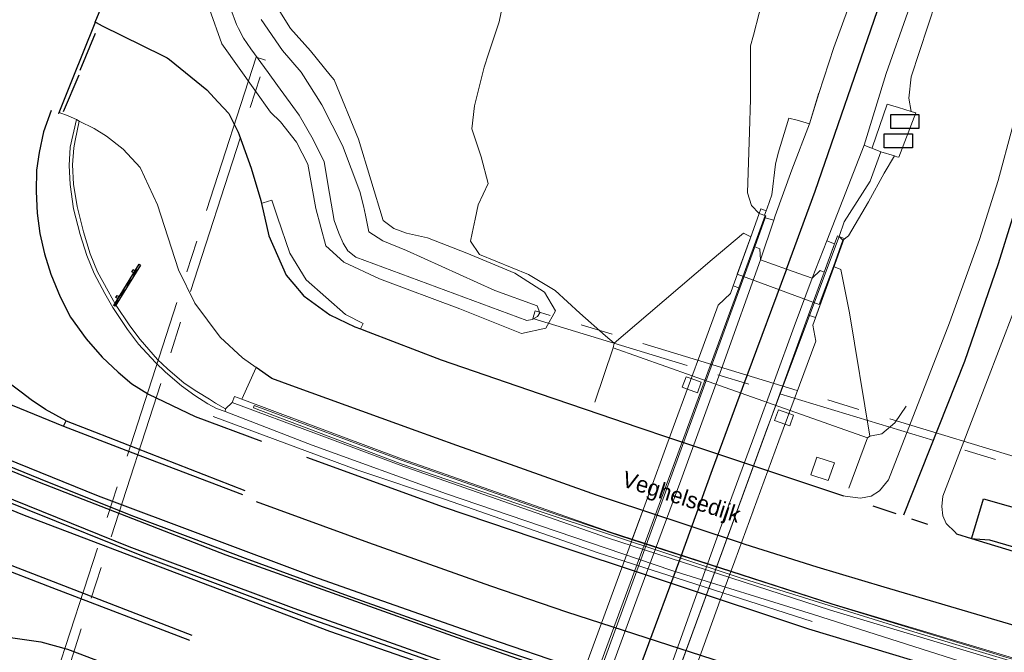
# Model space of a CAD drawing. Header units: metres. Extents: x 169249 to 194689, y 406250 to 412203.
# Tile 14 of 256: x 169718 to 169779, y 407035 to 407074. Entities that reach past the tile are written whole.
import ezdxf
from ezdxf.enums import TextEntityAlignment as Align

# ---------------------------------------------------------------- set-up
doc = ezdxf.new("R2010")
doc.units = ezdxf.units.M
doc.linetypes.add('BGT_NLCS_N264$0$AM-AS', pattern=[16, 10, -2, 2, -2])
doc.layers.get('0').update_dxf_attribs({"linetype": 'CONTINUOUS'})
for name, color, linetype, lineweight in [('BGT_NLCS_N264$0$B-WE-AM-AS_KUNSTWERK_DUIKER-GV', 252, 'BGT_NLCS_N264$0$AM-AS', 18), ('BGT_NLCS_N264$0$B-WE-BV-LEUNING-G', 252, 'BGT_NLCS_N264$0$BV-LEUNING', 18), ('BGT_NLCS_N264$0$B-WE-GW-TALUD_KRUIN-G', 252, 'CONTINUOUS', 18), ('BGT_NLCS_N264$0$B-WE-GW-TALUD_TEEN-G', 252, 'CONTINUOUS', 18), ('BGT_NLCS_N264$0$B-WE-GW-WATERGANG_INSTEEK-G', 252, 'CONTINUOUS', 18), ('BGT_NLCS_N264$0$B-WE-GW-WATERGANG_SLOOT_BODEM-G', 252, 'CONTINUOUS', 18), ('BGT_NLCS_N264$0$B-WE-KW-KUNSTWERK_GELUIDSWERING_SCHERM-G', 252, 'CONTINUOUS', 18), ('BGT_NLCS_N264$0$B-WE-KW-KUNSTWERK_PIJLER-GV', 252, 'CONTINUOUS', 18), ('BGT_NLCS_N264$0$B-WE-OG-BREUKLIJN-G', 252, 'CONTINUOUS', 18), ('BGT_NLCS_N264$0$B-WE-OG-TOPOGRAFIE_TERREIN_GROEN-GV', 252, 'CONTINUOUS', 18), ('BGT_NLCS_N264$0$B-WE-OG-TOPOGRAFIE_WEG_BERM-GV', 252, 'CONTINUOUS', 18), ('BGT_NLCS_N264$0$B-WE-OG-TOPOGRAFIE_WEG_RIJWEG-GV', 252, 'CONTINUOUS', 18), ('BGT_NLCS_N264$0$B-WE-OG-TOPOGRAFIE_WEG_RIJWIELPAD-GV', 252, 'CONTINUOUS', 18), ('BGT_NLCS_N264$0$B-WE-OG-TOPOGRAFIE_WEG_VERHARD-G', 252, 'CONTINUOUS', 18), ('BGT_NLCS_N264$0$B-WE-VW-VERKEERSTEKEN_BORD-S', 252, 'CONTINUOUS', 25), ('BGT_NLCS_N264$0$B-WE-WH-KUNSTWERK_BRUG-GV', 252, 'CONTINUOUS', 18), ('X-XX-AL-REFERENTIE-G', 7, 'CONTINUOUS', 18)]:
    doc.layers.add(name, color=color, linetype=linetype, lineweight=lineweight)
for name, color, linetype in [('BGT_NLCS_N264$0$B-WE-IE-MEUBILAIR_WEGMEUBILAIR-S', 252, 'CONTINUOUS'), ('BGT_NLCS_N264$0$B-WE-OG-TOPOGRAFIE_WEG_RIJWEG-G', 252, 'CONTINUOUS'), ('BGT_NLCS_N264$0$B-WE-OG-TOPOGRAFIE_WEG_VERKEERSEILAND-GV', 252, 'CONTINUOUS'), ('BGT_NLCS_N264$0$B-WE-OG-TOPOGRAFIE_WEG_VOETPAD-G', 252, 'CONTINUOUS'), ('BGT_NLCS_N264$0$B-WE-VH-KANTOPSLUITING-G', 252, 'CONTINUOUS'), ('BGT_NLCS_N264$0$B-WE-VW-MARKERING-G', 252, 'CONTINUOUS'), ('BGT_NLCS_N264$0$Label_Openbareruimte', 252, 'CONTINUOUS')]:
    doc.layers.add(name, color=color, linetype=linetype)
doc.styles.add('BGT_NLCS_N264$0$STANDARD', font='txt')
doc.linetypes.add('BGT_NLCS_N264$0$BV-LEUNING', pattern='A,1,[69,NLCS.SHX,S=0.2,R=0,X=0,Y=0],1', length=2)

# ---------------------------------------------------------------- blocks, each defined once
blk = doc.blocks.new('BGT_NLCS_N264$0$SIE-WEG_SCHRIKHEK')
for points in [[(-1.125, 0), (-1.125, 0.1), (-1.5, 0.1), (-1.5, 0)], [(-0.375, 0), (-0.375, 0.1), (-0.75, 0.1), (-0.75, 0)], [(0.375, 0.1), (0, 0.1), (0, 0), (0.375, 0)], [(1.125, 0), (1.125, 0.1), (0.75, 0.1), (0.75, 0)]]:
    blk.add_hatch(color=0).paths.add_polyline_path(points)
at = {"color": 0}
for p, q in [((-1.125, 0), (-1.125, 0.1)), ((-0.75, 0), (-0.75, 0.1)), ((-0.375, 0), (-0.375, 0.1)), ((0, 0.1), (0, 0)), ((0.375, 0.1), (0.375, 0)), ((0.75, 0.1), (0.75, 0)), ((1.125, 0.1), (1.125, 0))]:
    blk.add_line(p, q, dxfattribs=at)
at = {"flags": 128}
for points in [[(-1.5, 0.1), (1.5, 0.1), (1.5, 0), (-1.5, 0)], [(-1.0125, 0.1), (-1.0125, 0.25), (-0.8625, 0.25), (-0.8625, 0.1)], [(0.8625, 0.1), (0.8625, 0.25), (1.0125, 0.25), (1.0125, 0.1)]]:
    blk.add_lwpolyline(points, close=True, dxfattribs=at)
blk = doc.blocks.new('BGT_NLCS_N264$0$SKL-ET_OV_KAST_ALGEMEEN-SO')
for p, q in [((-0.912, 0.442), (0.838, 0.442)), ((-0.912, -0.433), (-0.912, 0.442)), ((0.838, 0.442), (0.838, -0.433)), ((0.838, -0.433), (-0.912, -0.433))]:
    blk.add_line(p, q)
blk = doc.blocks.new('BGT_NLCS_N264')
at = {"layer": 'BGT_NLCS_N264$0$B-WE-AM-AS_KUNSTWERK_DUIKER-GV'}
for points in [[(169718.375, 407027.111, 9.583), (169718.946, 407026.926, 9.583), (169733.445, 407071.719, 9.635), (169732.875, 407071.904, 9.635), (169718.375, 407027.111, 9.583)], [(169781.718, 407046.566, 9.83), (169750.172, 407056.177, 9.58), (169750.026, 407055.699, 9.58), (169781.572, 407046.087, 9.83), (169781.718, 407046.566, 9.83)]]:
    blk.add_polyline3d(points, dxfattribs=at)
at = {"layer": 'BGT_NLCS_N264$0$B-WE-BV-LEUNING-G'}
for p, q in [((169762.788, 407057.6, 16.096), (169764.428, 407062.084, 15.865)), ((169769.024, 407060.775, 15.939), (169767.19, 407055.894, 16.245)), ((169769.024, 407060.775, 15.939), (169769.024, 407060.775, 15.939)), ((169767.19, 407055.894, 16.245), (169764.742, 407049.377, 16.654))]:
    blk.add_line(p, q, dxfattribs=at)
for points in [[(169746.406, 407012.734, 16.133), (169749.748, 407021.914, 16.553), (169754.477, 407034.955, 16.8), (169758.879, 407046.914, 16.646), (169762.788, 407057.6, 16.096)], [(169764.742, 407049.377, 16.654), (169764.539, 407048.837, 16.688), (169760.407, 407037.5, 17.14), (169755.862, 407025.09, 17.093), (169751.611, 407013.429, 16.396), (169750.889, 407011.409, 16.228)]]:
    blk.add_polyline3d(points, dxfattribs=at)
at = {"layer": 'BGT_NLCS_N264$0$B-WE-GW-TALUD_KRUIN-G'}
for points in [[(169764.056, 407062.217, 15.865), (169763.59, 407062.699, 15.753), (169763.342, 407063.502, 15.723), (169763.453, 407067.277, 15.511), (169763.513, 407069.297, 15.397), (169763.527, 407072.603, 15.27), (169763.699, 407073.269, 15.251), (169764.409, 407076.021, 15.173)], [(169794.169, 407138.811, 14.441), (169788.97, 407121.235, 14.528), (169784.828, 407107.624, 14.579), (169783.589, 407103.645, 14.678), (169779.962, 407091.995, 14.967), (169775.044, 407075.401, 15.42), (169773.484, 407070.696, 15.751), (169773.337, 407069.354, 15.745), (169773.486, 407068.545, 15.792)], [(169772.445, 407065.781, 15.802), (169771.814, 407064.713, 15.766), (169770.842, 407062.929, 15.813), (169769.596, 407060.832, 15.866), (169769.254, 407060.559, 15.816)]]:
    blk.add_polyline3d(points, dxfattribs=at)
at = {"layer": 'BGT_NLCS_N264$0$B-WE-GW-TALUD_TEEN-G'}
for points in [[(169755.062, 407054.16, 10.754), (169754.536, 407054.628, 10.762), (169752.946, 407056.035, 10.78), (169751.407, 407057.431, 10.857), (169749.75, 407058.434, 10.86), (169746.707, 407059.664, 10.811), (169746.159, 407060.491, 10.757), (169746.264, 407060.991, 10.782), (169746.444, 407061.849, 10.825), (169746.634, 407062.75, 10.87), (169747.25, 407064.078, 11.008), (169746.828, 407065.734, 11.122), (169746.241, 407067.469, 11.217), (169746.397, 407068.898, 11.224), (169747.008, 407071.288, 11.192), (169747.284, 407072.116, 11.192), (169747.946, 407074.1, 11.193), (169748.374, 407076.209, 11.18), (169748.836, 407078.481, 11.165)], [(169773.183, 407050.256, 11.011), (169772.471, 407049.232, 10.955), (169771.656, 407048.541, 10.925), (169770.926, 407048.404, 10.813)]]:
    blk.add_polyline3d(points, dxfattribs=at)
at = {"layer": 'BGT_NLCS_N264$0$B-WE-GW-WATERGANG_INSTEEK-G'}
blk.add_polyline3d([(169734.24, 407074.909, 10.746), (169735.007, 407073.689, 10.775), (169736.243, 407072.295, 10.786), (169737.462, 407070.798, 10.774), (169737.71, 407070.494, 10.772), (169739.204, 407066.813, 10.736), (169740.748, 407061.781, 10.616), (169741.407, 407061.28, 10.634), (169742.198, 407060.987, 10.619), (169743.498, 407060.697, 10.807), (169745.922, 407059.758, 10.852), (169748.905, 407058.507, 10.842), (169750.739, 407057.328, 10.762), (169751.434, 407056.174, 10.756), (169750.823, 407055.088, 10.725), (169749.32, 407054.769, 10.643), (169745.507, 407056.292, 10.615), (169740.511, 407058.148, 10.557), (169738.301, 407059.191, 10.562), (169737.178, 407060.195, 10.568), (169736.567, 407062.512, 10.571), (169736.078, 407065.262, 10.579), (169735.371, 407066.625, 10.573), (169734.372, 407067.893, 10.588), (169733.753, 407068.496, 10.579), (169732.794, 407069.85, 10.575), (169730.749, 407072.74, 10.565), (169729.969, 407074.888, 10.503)], dxfattribs=at)
at = {"layer": 'BGT_NLCS_N264$0$B-WE-GW-WATERGANG_SLOOT_BODEM-G'}
blk.add_polyline3d([(169731.301, 407074.892, 9.861), (169731.64, 407073.925, 9.855), (169731.765, 407073.692, 9.854), (169732.088, 407073.092, 9.853), (169732.537, 407072.419, 9.853), (169733.602, 407070.946, 9.876), (169734.182, 407070.143, 9.889), (169735.137, 407068.846, 9.905), (169735.531, 407068.311, 9.911), (169736.403, 407066.801, 9.923), (169737.086, 407065.405, 9.934), (169737.411, 407063.45, 9.984), (169737.711, 407061.77, 10.004), (169737.988, 407060.985, 10.009), (169738.27, 407060.373, 10.012), (169738.546, 407059.899, 10.012), (169739.057, 407059.511, 10.015), (169749.646, 407055.574, 9.934), (169749.985, 407055.63, 9.942), (169750.312, 407055.825, 9.956), (169750.462, 407056.059, 9.979), (169750.292, 407056.476, 10.007), (169747.678, 407057.444, 9.904), (169742.188, 407059.907, 9.926), (169740.726, 407060.508, 9.938), (169739.855, 407061.074, 9.938), (169739.658, 407062.106, 10.079), (169739.514, 407062.693, 10.077), (169739.289, 407063.577, 10.077), (169738.223, 407066.437, 10.082), (169736.949, 407068.957, 10.057), (169736.592, 407069.514, 10.003), (169735.659, 407070.968, 9.861), (169734.492, 407072.322, 9.864), (169733.171, 407074.241, 9.83)], dxfattribs=at)
at = {"layer": 'BGT_NLCS_N264$0$B-WE-KW-KUNSTWERK_GELUIDSWERING_SCHERM-G'}
for p, q in [((169731.386, 407050.488, 10.63), (169731.526, 407050.863, 10.8)), ((169731.526, 407050.863, 10.8), (169731.978, 407050.694, 10.802)), ((169754.773, 407042.464, 10.95), (169756.19, 407042.005, 10.951)), ((169756.19, 407042.005, 10.951), (169762.315, 407040.023, 10.958)), ((169762.315, 407040.023, 10.958), (169768.587, 407037.994, 10.964))]:
    blk.add_line(p, q, dxfattribs=at)
for points in [[(169731.978, 407050.694, 10.802), (169741.871, 407047.001, 10.85), (169754.773, 407042.464, 10.95)], [(169841.612, 407019.297, 11.408), (169823.26, 407023.185, 11.049), (169812.503, 407025.577, 10.966), (169802.706, 407027.957, 10.897), (169792.639, 407030.569, 10.683), (169781.655, 407033.658, 10.663), (169768.472, 407037.598, 10.651), (169754.645, 407042.085, 10.639), (169741.734, 407046.625, 10.634), (169736.602, 407048.535, 10.796), (169731.386, 407050.488, 10.63)], [(169768.587, 407037.994, 10.964), (169781.767, 407034.042, 11.1), (169792.751, 407031.055, 11.25), (169802.765, 407028.369, 11.408), (169812.594, 407025.967, 11.57), (169821.517, 407023.982, 11.645)]]:
    blk.add_polyline3d(points, dxfattribs=at)
at = {"layer": 'BGT_NLCS_N264$0$B-WE-KW-KUNSTWERK_PIJLER-GV'}
blk.add_line((169766.19, 407049.697, 10.771), (169765.901, 407049.8, 10.771), dxfattribs=at)
for points in [[(169759.606, 407051.316, 10.771), (169760.231, 407051.091, 10.771), (169760.468, 407051.75, 10.771), (169759.848, 407051.972, 10.771), (169759.526, 407052.088, 10.771), (169759.29, 407051.429, 10.771), (169759.606, 407051.316, 10.771)], [(169765.901, 407049.8, 10.771), (169765.249, 407050.034, 10.771), (169765.012, 407049.375, 10.771), (169765.658, 407049.144, 10.771), (169765.954, 407049.038, 10.771), (169766.19, 407049.697, 10.771)]]:
    blk.add_polyline3d(points, dxfattribs=at)
at = {"layer": 'BGT_NLCS_N264$0$B-WE-OG-BREUKLIJN-G'}
blk.add_polyline3d([(169799.892, 407029.078, 11.782), (169791.429, 407031.3, 11.702), (169781.938, 407033.917, 11.662), (169768.574, 407037.976, 11.659), (169755.483, 407042.187, 11.6), (169750.581, 407043.854, 11.596), (169741.864, 407046.918, 11.579), (169732.746, 407050.304, 11.555), (169732.695, 407050.163, 11.555), (169741.797, 407046.712, 11.576), (169750.532, 407043.712, 11.596), (169762.822, 407039.634, 11.599), (169773.918, 407036.177, 11.665), (169781.896, 407033.773, 11.662), (169791.39, 407031.155, 11.702), (169799.855, 407028.932, 11.782), (169809.838, 407026.441, 11.913), (169819.388, 407024.257, 11.961), (169840.301, 407019.744, 12.185), (169840.333, 407019.89, 12.185), (169819.421, 407024.403, 11.961), (169809.873, 407026.587, 11.913), (169799.892, 407029.078, 11.782)], dxfattribs=at)
at = {"layer": 'BGT_NLCS_N264$0$B-WE-OG-TOPOGRAFIE_TERREIN_GROEN-GV'}
for p, q in [((169767.171, 407067.768, 15.728), (169767.75, 407069.659, 5.956)), ((169771.054, 407066.258, 15.834), (169771.607, 407066.036, 15.851)), ((169765.971, 407049.988, 10.744), (169765.901, 407049.8, 10.771))]:
    blk.add_line(p, q, dxfattribs=at)
for points in [[(169764.494, 407062.378, 15.863), (169764.552, 407062.54, 15.861), (169764.847, 407063.364, 15.854), (169765.079, 407065.267, 15.777), (169765.228, 407065.949, 15.785), (169765.905, 407068.127, 15.735), (169766.415, 407067.991, 15.776), (169767.171, 407067.768, 15.728)], [(169770.572, 407066.451, 15.819), (169770.929, 407066.308, 15.829), (169771.054, 407066.258, 15.834)], [(169771.607, 407066.036, 15.851), (169770.951, 407064.218, 15.857), (169769.333, 407061.688, 15.924), (169769.024, 407060.774, 15.939)]]:
    blk.add_polyline3d(points, dxfattribs=at)
at = {"layer": 'BGT_NLCS_N264$0$B-WE-OG-TOPOGRAFIE_WEG_BERM-GV'}
for p, q in [((169721.891, 407067.938, 10.661), (169721.727, 407068.038, 10.664)), ((169755.062, 407054.16, 10.754), (169755.005, 407053.878, 10.732)), ((169731.978, 407050.694, 10.802), (169732.858, 407052.665, 10.762)), ((169730.938, 407049.923, 10.676), (169730.969, 407050.09, 10.7)), ((169730.969, 407050.09, 10.7), (169731.386, 407050.488, 10.63)), ((169765.971, 407049.988, 10.744), (169770.768, 407048.286, 10.77)), ((169770.768, 407048.286, 10.77), (169770.926, 407048.404, 10.813)), ((169756.19, 407042.005, 10.948), (169756.85, 407043.795, 0.09)), ((169754.773, 407042.464, 10.95), (169756.19, 407042.005, 10.951)), ((169756.19, 407042.005, 10.951), (169756.19, 407042.005, 10.948)), ((169756.19, 407042.005, 10.951), (169762.315, 407040.023, 10.958)), ((169762.315, 407040.023, 10.95), (169762.315, 407040.023, 10.958)), ((169762.315, 407040.023, 10.958), (169768.587, 407037.994, 10.964))]:
    blk.add_line(p, q, dxfattribs=at)
for points in [[(169721.727, 407068.038, 10.664), (169721.335, 407066.329, 10.669), (169721.277, 407065.197, 10.652), (169721.331, 407064.009, 10.628), (169721.548, 407062.495, 10.605), (169721.957, 407060.915, 10.581), (169722.371, 407059.613, 10.557), (169722.813, 407058.489, 10.564), (169723.474, 407057.251, 10.568), (169723.982, 407056.375, 10.578), (169724.889, 407055.017, 10.603), (169725.579, 407054.114, 10.616), (169726.619, 407052.96, 10.642), (169727.247, 407052.36, 10.665), (169728.239, 407051.523, 10.663), (169729.067, 407050.92, 10.688), (169729.873, 407050.4, 10.687)], [(169730.969, 407050.09, 10.7), (169730.34, 407050.45, 10.733), (169729.981, 407050.692, 10.757), (169729.189, 407051.177, 10.77), (169728.394, 407051.692, 10.778), (169727.365, 407052.582, 10.767), (169726.751, 407053.153, 10.749), (169725.666, 407054.389, 10.746), (169725.033, 407055.237, 10.72), (169724.138, 407056.571, 10.681), (169723.688, 407057.387, 10.68), (169723.019, 407058.594, 10.679), (169722.582, 407059.699, 10.679), (169722.153, 407061.071, 10.703), (169721.765, 407062.65, 10.719), (169721.547, 407064.037, 10.741), (169721.485, 407065.219, 10.766), (169721.568, 407066.276, 10.782), (169721.638, 407066.744, 10.793), (169721.891, 407067.938, 10.661)], [(169732.858, 407052.665, 10.762), (169732.019, 407053.259, 10.761), (169730.645, 407054.543, 10.763), (169729.073, 407056.65, 10.706), (169728.06, 407058.711, 10.694), (169726.752, 407062.754, 10.694), (169725.681, 407065.068, 10.703), (169724.622, 407066.201, 10.694), (169723.589, 407067.011, 10.694), (169722.825, 407067.478, 10.694), (169721.891, 407067.938, 10.661)], [(169763.534, 407060.768, 15.278), (169763.082, 407060.981, 15.625), (169761.143, 407059.361, 14.567), (169757.178, 407055.97, 12.091), (169755.062, 407054.16, 10.754)], [(169770.926, 407048.404, 10.813), (169769.653, 407056.049, 14.456), (169769.133, 407058.737, 15.673), (169768.662, 407058.915, 15.647)], [(169755.005, 407053.878, 10.732), (169758.275, 407052.718, 10.74), (169759.91, 407052.138, 10.744), (169765.971, 407049.988, 10.744)], [(169729.873, 407050.4, 10.687), (169730.411, 407050.12, 10.683), (169730.938, 407049.923, 10.676)], [(169730.938, 407049.923, 10.676), (169736.347, 407047.837, 10.75), (169744.669, 407044.824, 10.684), (169751.533, 407042.488, 10.768), (169758.641, 407040.072, 10.763), (169767.426, 407037.347, 10.799), (169777.474, 407034.143, 10.716), (169791.155, 407030.292, 10.848), (169810.518, 407025.262, 11.144), (169825.325, 407021.999, 11.166), (169841.493, 407018.747, 11.444)]]:
    blk.add_polyline3d(points, dxfattribs=at)
at = {"layer": 'BGT_NLCS_N264$0$B-WE-OG-TOPOGRAFIE_WEG_RIJWEG-G'}
for p, q in [((169720.626, 407068.399, 10.734), (169720.66, 407068.483, 10.735)), ((169776.289, 407042.352, 10.958), (169777.224, 407042.056, 10.967))]:
    blk.add_line(p, q, dxfattribs=at)
for points in [[(169722.888, 407074.073, 10.769), (169733.819, 407100.442, 10.97), (169734.632, 407102.484, 11.016)], [(169720.66, 407068.483, 10.735), (169721.479, 407070.54, 10.747), (169722.876, 407074.042, 10.769), (169722.888, 407074.073, 10.769)], [(169722.888, 407074.073, 10.769), (169722.941, 407074.047, 10.769), (169723.329, 407073.855, 10.766), (169727.055, 407072.014, 10.745), (169727.342, 407071.872, 10.743), (169727.486, 407071.756, 10.74), (169729.812, 407069.882, 10.691), (169730.522, 407069.112, 10.663), (169731.165, 407068.415, 10.638), (169731.75, 407067.261, 10.638), (169731.812, 407067.087, 10.639), (169732.554, 407065.022, 10.647), (169733.159, 407063.008, 10.65), (169733.201, 407062.825, 10.651)], [(169733.201, 407062.825, 10.651), (169733.663, 407060.832, 10.656), (169734.731, 407058.392, 10.665), (169735.197, 407057.832, 10.661), (169735.753, 407057.163, 10.656), (169735.807, 407057.098, 10.656), (169735.838, 407057.076, 10.656), (169737.43, 407055.933, 10.676), (169738.984, 407055.191, 10.682), (169739.34, 407055.055, 10.687)], [(169739.34, 407055.055, 10.687), (169739.807, 407054.876, 10.694), (169744.335, 407053.142, 10.763), (169750.409, 407051.045, 10.791)], [(169756.85, 407043.795, 10.849), (169755.284, 407044.315, 10.837), (169753.973, 407044.75, 10.826), (169748.936, 407046.537, 10.765), (169745.31, 407047.823, 10.721), (169742.79, 407048.734, 10.73), (169735.07, 407051.526, 10.758), (169733.836, 407051.972, 10.763), (169732.858, 407052.665, 10.762)], [(169750.409, 407051.045, 10.791), (169754.173, 407049.757, 10.802), (169756.527, 407048.951, 10.809), (169758.495, 407048.295, 10.821), (169760.543, 407047.612, 10.834), (169769.292, 407044.695, 10.89)], [(169814.832, 407027.494, 11.641), (169793.808, 407032.527, 11.218), (169783.65, 407035.533, 11.091), (169771.804, 407039.039, 10.944), (169767.652, 407040.268, 10.892), (169763.197, 407041.688, 10.901), (169762.958, 407041.767, 10.899), (169756.85, 407043.795, 10.849)], [(169777.224, 407042.056, 10.967), (169786.882, 407039.12, 11.112), (169798.977, 407035.988, 11.345), (169809.952, 407033.298, 11.501), (169813.213, 407032.623, 11.507), (169816.194, 407032.232, 11.586)]]:
    blk.add_polyline3d(points, dxfattribs=at)
at = {"layer": 'BGT_NLCS_N264$0$B-WE-OG-TOPOGRAFIE_WEG_RIJWEG-GV'}
blk.add_line((169720.624, 407068.497, 10.683), (169720.66, 407068.483, 10.682), dxfattribs=at)
for points in [[(169720.66, 407068.483, 10.682), (169721.204, 407068.272, 10.669), (169721.727, 407068.038, 10.664)], [(169767.339, 407036.895, 10.642), (169754.017, 407041.186, 10.557), (169744.603, 407044.466, 10.596), (169739.168, 407046.288, 10.716), (169730.194, 407049.612, 10.684)]]:
    blk.add_polyline3d(points, dxfattribs=at)
at = {"layer": 'BGT_NLCS_N264$0$B-WE-OG-TOPOGRAFIE_WEG_RIJWIELPAD-GV'}
for p, q in [((169768.248, 407060.515, 15.986), (169770.572, 407066.451, 15.819)), ((169764.972, 407061.794, 15.904), (169764.149, 407059.333, 16.071)), ((169764.972, 407061.794, 15.904), (169764.437, 407061.947, 15.872)), ((169767.338, 407058.195, 16.195), (169768.248, 407060.515, 15.986)), ((169768.735, 407060.325, 15.973), (169768.248, 407060.515, 15.986)), ((169762.856, 407057.575, 15.979), (169763.79, 407060.137, 15.976)), ((169768.095, 407058.567, 16.094), (169767.128, 407055.917, 16.093)), ((169762.856, 407057.575, 15.979), (169746.487, 407012.704, 16.029)), ((169762.45, 407057.723, 16.149), (169762.788, 407057.6, 16.008)), ((169762.788, 407057.6, 16.008), (169762.856, 407057.575, 15.979)), ((169764.742, 407049.377, 16.09), (169767.128, 407055.917, 16.093)), ((169767.128, 407055.917, 16.093), (169767.19, 407055.894, 16.125)), ((169750.889, 407011.409, 16.07), (169764.742, 407049.377, 16.09))]:
    blk.add_line(p, q, dxfattribs=at)
for points in [[(169767.171, 407067.768, 15.728), (169766.09, 407064.912, 15.818), (169765.061, 407062.061, 15.886), (169764.972, 407061.794, 15.904)], [(169763.492, 407060.64, 15.667), (169762.45, 407057.723, 16.149), (169762.45, 407057.723, 16.149)], [(169746.269, 407010.398, 16.091), (169746.854, 407011.948, 16.144), (169749.916, 407020.312, 16.559), (169752.162, 407026.465, 16.79), (169753.991, 407031.525, 16.887), (169756.479, 407038.282, 16.907), (169759.197, 407045.653, 16.729), (169761.811, 407052.813, 16.383), (169764.149, 407059.333, 16.071)], [(169767.19, 407055.894, 16.125), (169767.552, 407055.762, 16.309), (169768.664, 407058.816, 15.541)], [(169749.428, 407009.173, 16.135), (169751.85, 407015.814, 16.438), (169754.103, 407021.988, 16.737), (169756.403, 407028.245, 16.918), (169758.203, 407033.083, 16.95), (169760.028, 407038.169, 16.941), (169762.018, 407043.686, 16.799), (169763.794, 407048.498, 16.623), (169766.231, 407055.201, 16.34), (169767.338, 407058.195, 16.195)]]:
    blk.add_polyline3d(points, dxfattribs=at)
at = {"layer": 'BGT_NLCS_N264$0$B-WE-OG-TOPOGRAFIE_WEG_VERHARD-G'}
for p, q in [((169772.445, 407065.781, 15.802), (169771.607, 407066.036, 15.851)), ((169755.005, 407053.878, 10.732), (169753.86, 407050.509, 10.771)), ((169769.628, 407045.172, 10.792), (169770.768, 407048.286, 10.77))]:
    blk.add_line(p, q, dxfattribs=at)
for points in [[(169789.745, 407140.421, 14.558), (169787.704, 407133.874, 14.624), (169786.157, 407128.806, 14.612), (169783.671, 407120.829, 14.621), (169781.131, 407112.403, 14.717), (169779.136, 407105.868, 14.772), (169777.482, 407100.361, 14.92), (169775.722, 407094.514, 15.061), (169773.906, 407088.701, 15.214), (169772.386, 407083.711, 15.362), (169769.754, 407075.456, 15.59), (169768.694, 407072.504, 15.678), (169767.75, 407069.659, 15.704)], [(169770.572, 407066.451, 15.819), (169771.924, 407070.89, 15.707), (169773.28, 407074.705, 15.586), (169774.618, 407078.878, 15.465), (169775.408, 407081.643, 15.363), (169775.862, 407083.219, 15.33), (169776.769, 407086.365, 15.264), (169777.506, 407088.617, 15.191), (169778.838, 407092.683, 15.058), (169779.905, 407096.424, 14.958), (169780.811, 407099.598, 14.874), (169782.735, 407105.634, 14.74), (169784.532, 407111.269, 14.614), (169788.32, 407123.395, 14.579), (169791.159, 407132.939, 14.577), (169793.124, 407139.612, 14.557)], [(169796.445, 407138.42, 13.494), (169792.512, 407122.13, 13.078), (169789.385, 407108.742, 12.687), (169785.71, 407093.219, 12.282), (169781.837, 407076.818, 11.835), (169779.777, 407067.572, 11.567), (169778.884, 407064.247, 11.457), (169777.719, 407060.607, 11.345), (169775.857, 407055.432, 11.188), (169772.087, 407045.693, 10.912), (169771.528, 407045.005, 10.926), (169771.009, 407044.688, 10.923), (169770.336, 407044.562, 10.914), (169769.385, 407044.683, 10.892), (169769.292, 407044.695, 10.89)], [(169776.289, 407042.352, 10.958), (169776.205, 407042.436, 10.963), (169775.656, 407042.983, 10.996), (169775.458, 407043.46, 10.992), (169775.391, 407044.029, 10.987), (169775.446, 407044.684, 10.952), (169775.96, 407046.021, 10.986), (169777.221, 407049.302, 11.071), (169779.891, 407056.247, 11.249), (169780.235, 407057.141, 11.272), (169780.352, 407057.519, 11.282), (169781.8, 407062.178, 11.408), (169783.622, 407069.332, 11.629), (169786.368, 407080.804, 11.974), (169788.964, 407092.424, 12.319), (169791.834, 407104.161, 12.632), (169792.711, 407107.747, 12.727), (169796.975, 407125.27, 13.295), (169800.018, 407138.339, 13.529)], [(169767.75, 407069.659, 15.704), (169767.744, 407069.641, 15.704), (169767.171, 407067.768, 15.728)], [(169771.054, 407066.258, 15.834), (169771.061, 407066.278, 15.834), (169772.005, 407068.996, 15.826), (169772.694, 407068.786, 15.81), (169773.486, 407068.545, 15.792)], [(169773.486, 407068.545, 15.792), (169773.553, 407068.525, 15.791), (169773.777, 407068.457, 15.786), (169772.716, 407065.698, 15.786), (169772.595, 407065.735, 15.793), (169772.482, 407065.77, 15.8), (169772.445, 407065.781, 15.802)], [(169739.34, 407055.055, 10.687), (169739.51, 407055.383, 10.709), (169738.414, 407055.938, 10.674), (169735.964, 407058.1, 10.617), (169734.962, 407059.748, 10.634), (169734.186, 407061.974, 10.624), (169733.83, 407063.046, 10.588), (169733.306, 407062.862, 10.64), (169733.201, 407062.825, 10.651)], [(169768.737, 407046.749, 10.834), (169768.347, 407045.641, 10.852), (169767.254, 407046.01, 10.849), (169767.631, 407047.097, 10.831), (169768.737, 407046.749, 10.834)]]:
    blk.add_polyline3d(points, dxfattribs=at)
at = {"layer": 'BGT_NLCS_N264$0$B-WE-OG-TOPOGRAFIE_WEG_VERKEERSEILAND-GV'}
for points in [[(169840.811, 407010.304, 11.816), (169831.449, 407012.349, 11.678), (169822.61, 407014.252, 11.582), (169814.208, 407016.095, 11.495), (169805.9, 407018.056, 11.409), (169796.811, 407020.356, 11.31), (169787.909, 407022.722, 11.223), (169779.413, 407025.065, 11.132), (169770.997, 407027.579, 11.084), (169765.051, 407029.417, 11.1), (169759.475, 407031.153, 11.081), (169749.548, 407034.418, 11.094), (169745.344, 407035.886, 11.069), (169731.017, 407041.018, 11.036), (169719.436, 407045.519, 10.916), (169711.372, 407048.792, 10.851), (169707.738, 407050.278, 10.811), (169706.634, 407050.734, 10.793), (169698.804, 407053.992, 10.68), (169694.051, 407055.999, 10.623), (169691.682, 407057.013, 10.605)], [(169840.865, 407010.578, 11.689), (169837.071, 407011.372, 11.573), (169831.453, 407012.544, 11.56), (169822.636, 407014.461, 11.469), (169814.135, 407016.321, 11.363), (169805.824, 407018.281, 11.288), (169796.837, 407020.546, 11.201), (169787.897, 407022.939, 11.093), (169779.418, 407025.288, 11.04), (169771.033, 407027.797, 10.964), (169765.127, 407029.596, 10.892), (169763.086, 407030.222, 10.883), (169759.541, 407031.358, 10.895), (169755.788, 407032.581, 10.92), (169752.047, 407033.797, 10.856), (169746.314, 407035.723, 10.889), (169738.827, 407038.388, 10.895), (169732.199, 407040.812, 10.868), (169728.811, 407042.104, 10.856), (169725.116, 407043.473, 10.824), (169719.491, 407045.735, 10.785), (169711.506, 407048.98, 10.725)], [(169840.467, 407008.722, 11.768), (169837.701, 407009.321, 11.724), (169829.641, 407011.062, 11.661), (169815.594, 407014.095, 11.526), (169806.297, 407016.185, 11.36), (169796.22, 407018.69, 11.312), (169786.176, 407021.381, 11.157), (169775.797, 407024.287, 11.069), (169772.177, 407025.388, 11.068), (169770.254, 407025.972, 11.067), (169764.523, 407027.806, 11.027), (169751.523, 407031.964, 10.934), (169747.262, 407033.433, 10.915), (169735.223, 407037.706, 10.867), (169724.984, 407041.533, 10.867), (169711.528, 407046.979, 10.847), (169704.684, 407049.882, 10.733), (169696.872, 407053.215, 10.666), (169691.157, 407055.581, 10.606)], [(169691.035, 407055.333, 10.439), (169696.666, 407053.018, 10.525), (169705.014, 407049.465, 10.631), (169707.04, 407048.612, 10.659), (169711.356, 407046.794, 10.719), (169725.961, 407040.922, 10.853), (169736.006, 407037.153, 10.914), (169748.9, 407032.635, 10.935), (169751.43, 407031.793, 10.894), (169758.862, 407029.353, 10.923), (169762.218, 407028.247, 10.92), (169764.424, 407027.565, 10.924), (169774.665, 407024.4, 10.946), (169779.577, 407022.966, 10.979), (169786.87, 407020.902, 11.039), (169799.741, 407017.544, 11.178), (169807.915, 407015.564, 11.283), (169815.53, 407013.876, 11.388), (169829.6, 407010.82, 11.548), (169836.605, 407009.311, 11.6), (169837.593, 407009.103, 11.613), (169840.412, 407008.469, 11.629)]]:
    blk.add_polyline3d(points, dxfattribs=at)
at = {"layer": 'BGT_NLCS_N264$0$B-WE-OG-TOPOGRAFIE_WEG_VOETPAD-G'}
blk.add_polyline3d([(169777.224, 407042.056, 10.967), (169777.237, 407042.098, 10.969), (169777.98, 407044.509, 11.091), (169792.321, 407040.447, 11.312), (169811.203, 407035.809, 11.612), (169815.268, 407035.057, 11.684), (169817.492, 407035, 11.742), (169819.41, 407035.065, 11.76), (169820.972, 407035.265, 11.804), (169823.607, 407035.996, 11.879), (169823.881, 407036.096, 11.88), (169825.14, 407036.558, 11.886), (169825.629, 407036.737, 11.888), (169827.739, 407037.73, 11.934), (169829.494, 407038.911, 11.996), (169830.924, 407039.961, 11.99), (169831.553, 407039.39, 11.955), (169832.732, 407038.321, 11.89), (169832.889, 407038.178, 11.881)], dxfattribs=at)
at = {"layer": 'BGT_NLCS_N264$0$B-WE-VH-KANTOPSLUITING-G'}
blk.add_polyline3d([(169777.224, 407042.056, 10.967), (169777.448, 407042.039, 10.994), (169778.351, 407041.972, 11.103), (169784.786, 407040.087, 11.13), (169797.801, 407036.679, 11.391), (169809.015, 407033.863, 11.544), (169813.465, 407032.924, 11.666), (169816.196, 407032.546, 11.635), (169818.594, 407032.566, 11.651), (169821.117, 407032.805, 11.712), (169823.479, 407033.266, 11.795), (169823.725, 407033.314, 11.804), (169824.359, 407033.538, 11.804), (169825.227, 407033.845, 11.804), (169825.67, 407034.001, 11.804), (169826.062, 407034.172, 11.811), (169827.79, 407034.927, 11.841), (169828.283, 407035.142, 11.85), (169829.018, 407035.609, 11.865), (169830.653, 407036.648, 11.898), (169831.307, 407037.063, 11.911), (169832.615, 407038.114, 11.895), (169832.889, 407038.178, 11.881)], dxfattribs=at)
at = {"layer": 'BGT_NLCS_N264$0$B-WE-VW-MARKERING-G', "linetype": 'Continuous'}
for p, q in [((169721.951, 407071.092, 10.725), (169722.915, 407073.404, 10.745)), ((169721.879, 407070.8, 10.741), (169720.893, 407068.51, 10.725)), ((169772.562, 407043.581, 10.989), (169771.123, 407044.061, 10.922)), ((169773.508, 407043.282, 10.946), (169774.501, 407042.946, 10.941))]:
    blk.add_line(p, q, dxfattribs=at)
at = {"layer": 'BGT_NLCS_N264$0$B-WE-VW-MARKERING-G'}
for p, q in [((169715.416, 407051.261, 10.74), (169720.926, 407049.01, 10.753)), ((169720.926, 407049.01, 10.753), (169721.087, 407049.349, 10.748)), ((169728.9, 407036.033, 10.773), (169716.491, 407040.836, 10.724))]:
    blk.add_line(p, q, dxfattribs=at)
at = {"layer": 'BGT_NLCS_N264$0$B-WE-VW-MARKERING-G', "linetype": 'Continuous'}
for points in [[(169765.747, 407058.763, 16.127), (169767.53, 407063.593, 15.911), (169771.407, 407074.8, 15.657), (169775.036, 407086.345, 15.334), (169780.413, 407103.746, 14.877), (169785.738, 407121.251, 14.671), (169791.317, 407139.519, 14.616)], [(169798.208, 407138.137, 13.662), (169794.675, 407123.393, 13.182), (169789.775, 407102.884, 12.602), (169785.661, 407085.047, 12.082), (169782.166, 407070.576, 11.708), (169780.665, 407064.798, 11.533), (169778.887, 407059.083, 11.347), (169776.784, 407053.039, 11.134), (169773.017, 407043.505, 10.955)], [(169765.747, 407058.763, 16.127), (169763.296, 407052.135, 16.419), (169761.142, 407046.313, 16.714), (169759.124, 407040.71, 16.822), (169756.984, 407034.957, 16.941), (169754.895, 407029.308, 16.897), (169752.901, 407023.75, 16.713), (169750.832, 407018.027, 16.474), (169748.766, 407012.364, 16.229), (169747.837, 407009.79, 16.103)], [(169902.929, 406999.229, 12.234), (169897.448, 407001.649, 12.178), (169891.878, 407003.903, 12.115), (169886.286, 407006.002, 12.053), (169880.567, 407007.934, 12.018), (169874.799, 407009.797, 11.983), (169869.038, 407011.58, 11.911), (169863.236, 407012.983, 11.839), (169857.356, 407014.353, 11.755), (169848.598, 407016.272, 11.63), (169842.494, 407017.514, 11.534), (169836.817, 407018.711, 11.477), (169828.076, 407020.639, 11.377), (169822.184, 407021.875, 11.279), (169813.422, 407023.771, 11.185), (169804.662, 407025.887, 11.115), (169795.997, 407028.152, 11.005), (169787.31, 407030.431, 10.96), (169778.656, 407032.946, 10.878), (169767.147, 407036.438, 10.81), (169750.1, 407042.098, 10.779), (169744.487, 407044.004, 10.76), (169736.016, 407047.075, 10.735)], [(169898.085, 406996.411, 12.3), (169889.854, 406999.844, 12.219), (169879.512, 407003.645, 12.099), (169872.004, 407006.348, 12.02), (169864.397, 407008.598, 11.931), (169856.672, 407010.599, 11.825), (169848.923, 407012.4, 11.719), (169841.679, 407014.076, 11.622), (169836.271, 407015.2, 11.548), (169828.444, 407016.865, 11.472), (169820.605, 407018.486, 11.384), (169804.985, 407022.115, 11.208), (169793.368, 407025.129, 11.086), (169782.752, 407028.025, 10.993), (169777.94, 407029.399, 10.931), (169766.135, 407032.946, 10.854), (169752.142, 407037.487, 10.853), (169747.417, 407039.104, 10.829), (169739.856, 407041.778, 10.826), (169732.888, 407044.326, 10.789)]]:
    blk.add_polyline3d(points, dxfattribs=at)
at = {"layer": 'BGT_NLCS_N264$0$B-WE-VW-MARKERING-G'}
for points in [[(169779.467, 407025.715, 11.032), (169771.107, 407028.178, 10.961), (169765.253, 407030.013, 10.947), (169751.83, 407034.301, 10.855), (169747.953, 407035.624, 10.887), (169739.197, 407038.713, 10.879), (169736.442, 407039.673, 10.895), (169723.081, 407044.686, 10.842), (169708.053, 407050.777, 10.691)], [(169711.534, 407046.338, 10.725), (169718.479, 407043.493, 10.833), (169737.414, 407036.299, 10.917), (169747.137, 407032.933, 10.897), (169751.559, 407031.387, 10.881), (169764.331, 407027.256, 10.924), (169771.81, 407024.969, 10.967), (169780.305, 407022.467, 11.027), (169789.686, 407019.895, 11.129), (169795.851, 407018.302, 11.194), (169808.464, 407015.19, 11.312), (169819.447, 407012.64, 11.435), (169829.598, 407010.447, 11.547), (169836.521, 407008.941, 12.112), (169840.338, 407008.109, 11.681), (169850.585, 407005.596, 11.792), (169858.741, 407003.37, 11.917), (169866.331, 407000.976, 12.012), (169874.177, 406998.103, 12.102), (169881.896, 406994.852, 12.195), (169887.814, 406992, 12.269), (169892.466, 406989.501, 12.337), (169901.175, 406984.535, 12.452)], [(169720.15, 407068.601, 10.756), (169719.689, 407067.274, 10.692), (169719.41, 407065.994, 10.695), (169719.25, 407064.888, 10.714), (169719.217, 407063.58, 10.712), (169719.293, 407062.239, 10.703), (169719.445, 407060.961, 10.696), (169719.748, 407059.709, 10.682), (169720.127, 407058.439, 10.674), (169720.722, 407057.037, 10.672), (169721.356, 407055.772, 10.698), (169722.321, 407054.432, 10.692), (169723.319, 407053.304, 10.698), (169724.304, 407052.363, 10.724), (169725.165, 407051.644, 10.743), (169726.196, 407050.996, 10.74), (169729.079, 407049.629, 10.74), (169733.19, 407048.095, 10.716)], [(169721.087, 407049.349, 10.748), (169719.815, 407050.054, 10.738), (169718.926, 407050.652, 10.739), (169718.289, 407051.124, 10.737), (169717.643, 407051.624, 10.731), (169716.992, 407052.22, 10.726), (169716.322, 407053.114, 10.725)], [(169721.087, 407049.349, 10.748), (169722.848, 407048.662, 10.748), (169732.172, 407045.027, 10.736)], [(169720.926, 407049.01, 10.753), (169724.793, 407047.537, 10.758), (169732.019, 407044.777, 10.788)], [(169716.43, 407040.451, 10.729), (169720.201, 407039.008, 10.769), (169728.738, 407035.753, 10.774)], [(169702.221, 407026.786, 10.68), (169702.312, 407027.006, 10.679), (169703.696, 407029.504, 10.65), (169705.788, 407031.916, 10.613), (169707.702, 407033.396, 10.613), (169709.396, 407034.359, 10.583), (169711.512, 407035.237, 10.604), (169714.665, 407035.96, 10.653), (169716.762, 407036.044, 10.647), (169718.062, 407035.855, 10.668), (169719.521, 407035.642, 10.691), (169721.167, 407035.18, 10.456), (169725.043, 407033.715, 10.743), (169727.504, 407032.764, 10.713)]]:
    blk.add_polyline3d(points, dxfattribs=at)
at = {"layer": 'BGT_NLCS_N264$0$B-WE-WH-KUNSTWERK_BRUG-GV'}
for p, q in [((169763.492, 407060.64, 15.667), (169762.45, 407057.723, 16.082)), ((169768.662, 407058.915, 15.647), (169769.254, 407060.559, 15.816)), ((169769.254, 407060.559, 15.816), (169769.024, 407060.774, 15.939)), ((169765.747, 407058.763, 16.127), (169764.149, 407059.333, 16.071)), ((169765.747, 407058.763, 16.127), (169764.149, 407059.333, 16.071)), ((169767.338, 407058.195, 16.195), (169765.747, 407058.763, 16.127)), ((169767.338, 407058.195, 16.195), (169765.747, 407058.763, 16.127))]:
    blk.add_line(p, q, dxfattribs=at)
for points in [[(169763.79, 407060.137, 15.976), (169764.479, 407062.066, 15.865), (169764.056, 407062.217, 15.865), (169763.492, 407060.64, 15.667)], [(169764.494, 407062.378, 15.863), (169764.159, 407062.497, 15.889), (169763.534, 407060.768, 15.278)], [(169764.437, 407061.947, 15.872), (169764.479, 407062.066, 15.865), (169764.393, 407062.097, 15.865), (169764.494, 407062.378, 15.863)], [(169764.149, 407059.333, 16.071), (169764.097, 407060.009, 16.06), (169763.79, 407060.137, 15.976), (169764.437, 407061.947, 15.872)], [(169763.534, 407060.768, 15.278), (169762.698, 407058.455, 14.462), (169767.789, 407056.564, 14.458), (169768.662, 407058.915, 15.647)], [(169768.735, 407060.325, 15.973), (169768.095, 407058.567, 16.094), (169767.835, 407058.667, 16.119), (169767.338, 407058.195, 16.195)], [(169769.024, 407060.775, 15.939), (169768.913, 407060.815, 15.939), (169768.095, 407058.567, 16.094)], [(169768.664, 407058.816, 15.541), (169769.336, 407060.661, 15.939), (169769.024, 407060.775, 15.939)], [(169769.024, 407060.774, 15.939), (169768.913, 407060.815, 15.939), (169768.735, 407060.325, 15.973)], [(169764.149, 407059.333, 16.071), (169764.097, 407060.009, 16.06), (169763.79, 407060.137, 15.976)], [(169750.416, 407008.816, 16.135), (169751.36, 407011.405, 16.253), (169752.107, 407012.066, 15.938), (169754.357, 407018.287, 16.19), (169757.098, 407025.617, 16.514), (169759.658, 407032.719, 16.5), (169761.643, 407038.233, 10.727), (169762.556, 407040.665, 16.366), (169765.276, 407048.115, 15.987), (169767.571, 407054.296, 15.862), (169767.381, 407055.292, 16.309), (169768.664, 407058.816, 15.541)], [(169768.095, 407058.567, 16.094), (169767.835, 407058.667, 16.119), (169767.338, 407058.195, 16.195)], [(169762.45, 407057.723, 16.082), (169762.282, 407057.252, 16.149), (169761.507, 407056.534, 16.027), (169760.591, 407053.986, 16.123), (169758.73, 407048.938, 16.246), (169756.885, 407043.887, 16.485), (169755.02, 407038.833, 16.629), (169753.173, 407033.756, 16.587), (169751.295, 407028.683, 16.467), (169749.493, 407023.62, 16.317), (169746.046, 407014.269, 15.958), (169746.241, 407013.326, 16.194), (169745.868, 407012.309, 16.144)]]:
    blk.add_polyline3d(points, dxfattribs=at)
at = {"layer": 'BGT_NLCS_N264$0$B-WE-IE-MEUBILAIR_WEGMEUBILAIR-S', "color": 7}
for p in [(169773.128, 407067.905, 15.816), (169772.725, 407066.707, 15.81)]:
    blk.add_blockref('BGT_NLCS_N264$0$SKL-ET_OV_KAST_ALGEMEEN-SO', p, dxfattribs=at)
at = {"layer": 'BGT_NLCS_N264$0$B-WE-VW-VERKEERSTEKEN_BORD-S', "color": 7, "rotation": 58.23370466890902}
blk.add_blockref('BGT_NLCS_N264$0$SIE-WEG_SCHRIKHEK', (169724.915, 407057.736, 10.852), dxfattribs=at)
at = {"layer": 'BGT_NLCS_N264$0$Label_Openbareruimte', "color": 252, "lineweight": 18, "style": 'BGT_NLCS_N264$0$STANDARD'}
blk.add_text('Veghelsedijk', height=1, rotation=-17.5831, dxfattribs=at).set_placement((169759.206, 407044.521), align=Align.MIDDLE)

msp = doc.modelspace()

# ---------------------------------------------------------------- block references
at = {"layer": 'X-XX-AL-REFERENTIE-G'}
msp.add_blockref('BGT_NLCS_N264', (0, 0), dxfattribs=at)

doc.saveas('drawing.dxf')
